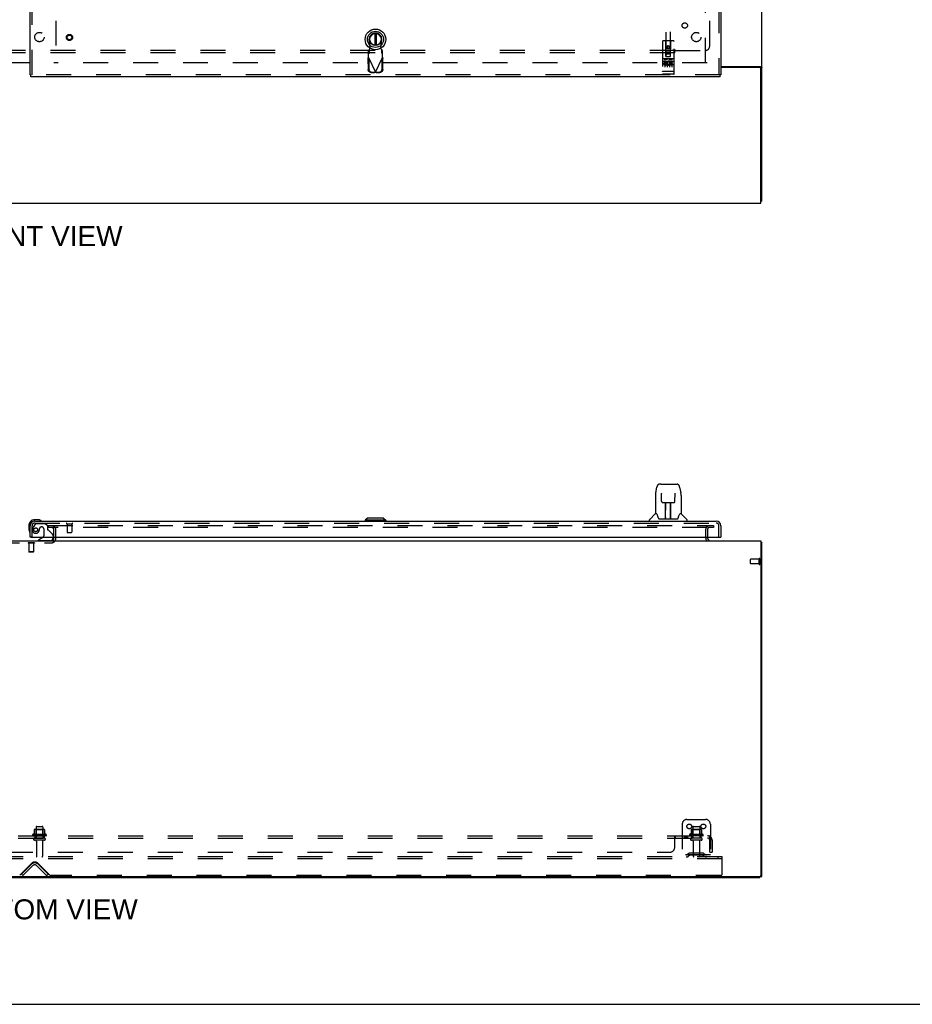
# Model space of a CAD drawing. Header units: inches. Extents: x 0 to 243, y 0 to 157.
# Tile 3 of 28: x 74 to 122, y 0 to 53. Entities that reach past the tile are written whole.
import ezdxf

# ---------------------------------------------------------------- set-up
doc = ezdxf.new("R2010")
doc.units = ezdxf.units.IN
doc.header["$LTSCALE"] = 13.348617
doc.header["$MEASUREMENT"] = 0
doc.linetypes.add('HIDDEN', pattern=[0.2, 0.1, -0.1])
doc.layers.get('0').update_dxf_attribs({"linetype": 'CONTINUOUS'})
for name, color, linetype in [('DEFAULT_2', 8, 'HIDDEN'), ('DIMENSIONS', 7, 'CONTINUOUS'), ('MAIN_RH_DOOR_ASSEMBLY', 7, 'CONTINUOUS'), ('SUBPANEL', 7, 'CONTINUOUS')]:
    doc.layers.add(name, color=color, linetype=linetype)
doc.styles.get("Standard").update_dxf_attribs({"font": 'arial.ttf'})

msp = doc.modelspace()

# ---------------------------------------------------------------- linework, layer by layer
at = {"color": 7, "linetype": 'Continuous'}
for p, q in [((113.927, 42.945), (113.927, 114.737)), ((74.802, 50.341), (73.49, 50.341)), ((111.74, 50.133), (113.858, 50.133)), ((113.813, 50.081), (111.74, 50.081)), ((113.823, 50.092), (113.927, 50.092)), ((113.875, 42.841), (113.875, 50.019)), ((36.229, 42.841), (113.875, 42.841)), ((113.927, 42.945), (113.875, 42.945)), ((36.229, 24.78), (113.875, 24.78)), ((76.073, 24.922), (76.073, 24.984)), ((113.875, 24.78), (113.875, 6.884)), ((113.927, 24.676), (113.875, 24.676)), ((113.927, 6.832), (113.927, 24.676)), ((36.281, 6.78), (113.823, 6.78)), ((36.292, 6.832), (113.927, 6.832)), ((75.052, 6.78), (75.052, 6.832)), ((113.823, 6.78), (113.823, 6.832)), ((0, 0), (242.702, 0))]:
    msp.add_line(p, q, dxfattribs=at)
at = {"color": 3, "linetype": 'Continuous'}
for p, q in [((73.49, 50.356), (74.802, 50.356)), ((113.823, 50.092), (113.823, 50.08))]:
    msp.add_line(p, q, dxfattribs=at)
for points in [[(113.783, 50.133), (113.783, 50.131), (113.783, 50.129), (113.784, 50.127), (113.784, 50.126), (113.785, 50.124), (113.786, 50.122), (113.787, 50.121), (113.789, 50.119), (113.79, 50.118), (113.792, 50.116), (113.794, 50.115), (113.796, 50.114), (113.798, 50.112), (113.801, 50.111), (113.803, 50.11), (113.808, 50.108)], [(113.808, 50.108), (113.81, 50.106), (113.812, 50.105), (113.815, 50.104), (113.817, 50.103), (113.819, 50.101), (113.82, 50.1), (113.821, 50.098), (113.822, 50.097), (113.823, 50.095), (113.823, 50.094), (113.823, 50.092)]]:
    msp.add_lwpolyline(points, dxfattribs=at)
at = {"color": 7, "linetype": 'Continuous'}
for points in [[(113.858, 50.133), (113.86, 50.132), (113.862, 50.13), (113.865, 50.129), (113.868, 50.127), (113.872, 50.126), (113.876, 50.124), (113.88, 50.123), (113.884, 50.121), (113.888, 50.12), (113.892, 50.119), (113.896, 50.117), (113.9, 50.116), (113.903, 50.114), (113.907, 50.113), (113.91, 50.112), (113.913, 50.11), (113.916, 50.109), (113.918, 50.107), (113.921, 50.105), (113.922, 50.104), (113.924, 50.102), (113.925, 50.1), (113.926, 50.098), (113.927, 50.097), (113.927, 50.095), (113.927, 50.092)], [(113.875, 24.695), (113.876, 24.695), (113.88, 24.694), (113.884, 24.693), (113.888, 24.692), (113.892, 24.691), (113.9, 24.69)], [(113.9, 24.69), (113.903, 24.689), (113.907, 24.688), (113.91, 24.688), (113.913, 24.687), (113.916, 24.686), (113.918, 24.685), (113.921, 24.684), (113.922, 24.683), (113.924, 24.682), (113.925, 24.681), (113.926, 24.68), (113.927, 24.679), (113.927, 24.677), (113.927, 24.676)]]:
    msp.add_lwpolyline(points, dxfattribs=at)
for centre, radius, start, end in [((113.813, 50.019), 0.0625, 0, 90), ((75.958, 24.895), 0.115, 270, 295.2502), ((111.174, 24.922), 0.142, 180, 270), ((113.823, 6.884), 0.052, 270, 360)]:
    msp.add_arc(centre, radius, start, end, dxfattribs=at)
at = {"color": 3, "linetype": 'Continuous'}
msp.add_arc((75.958, 24.895), 0.115, 295.2502, 360, dxfattribs=at)
at = {"layer": 'DEFAULT_2', "color": 8, "linetype": 'HIDDEN'}
for p, q in [((76.177, 111.326), (76.177, 50.356)), ((110.927, 50.341), (110.927, 111.341)), ((111.011, 50.341), (76.073, 50.341)), ((75.761, 25.592), (75.761, 25.488)), ((75.761, 25.592), (111.011, 25.592)), ((75.779, 25.488), (75.761, 25.488)), ((111.011, 25.488), (75.779, 25.488)), ((76.073, 24.984), (76.073, 25.373)), ((76.177, 24.895), (76.177, 25.373)), ((110.927, 25.406), (110.927, 24.922)), ((111.031, 25.406), (111.031, 24.922)), ((111.039, 25.592), (111.344, 25.592)), ((111.344, 25.488), (111.039, 25.488)), ((111.344, 25.592), (111.344, 25.488)), ((76.073, 24.895), (76.073, 24.922)), ((72.896, 24.676), (75.958, 24.676)), ((74.693, 24.68), (74.693, 24.662)), ((75.03, 24.68), (74.693, 24.68)), ((75.03, 24.662), (74.693, 24.662)), ((74.737, 24.662), (74.737, 24.19)), ((74.985, 24.662), (74.985, 24.19)), ((75.03, 24.68), (75.03, 24.662)), ((74.747, 24.18), (74.737, 24.19)), ((74.985, 24.19), (74.737, 24.19)), ((74.975, 24.18), (74.747, 24.18)), ((74.975, 24.18), (74.985, 24.19)), ((113.323, 23.562), (113.323, 23.79)), ((113.78, 23.8), (113.333, 23.8)), ((113.78, 23.534), (113.78, 23.818)), ((113.823, 23.534), (113.823, 23.818)), ((113.78, 23.552), (113.333, 23.552)), ((75.119, 9.479), (75.119, 8.884)), ((75.149, 9.509), (75.455, 9.509)), ((75.485, 9.479), (75.485, 8.884)), ((109.677, 9.634), (109.677, 7.884)), ((109.927, 9.884), (110.927, 9.884)), ((110.244, 9.479), (110.244, 8.884)), ((110.274, 9.509), (110.58, 9.509)), ((110.61, 9.479), (110.61, 8.884)), ((111.177, 9.634), (111.177, 7.884)), ((75.658, 9.079), (74.947, 9.079)), ((75.637, 9.009), (74.968, 9.009)), ((75.025, 9.334), (75.025, 9.106)), ((75.558, 9.345), (75.047, 9.345)), ((75.119, 9.325), (75.099, 9.345)), ((75.119, 9.029), (75.099, 9.009)), ((75.486, 9.325), (75.119, 9.325)), ((75.119, 9.029), (75.119, 9.325)), ((75.486, 9.029), (75.119, 9.029)), ((75.486, 9.325), (75.506, 9.345)), ((75.486, 9.029), (75.486, 9.325)), ((75.486, 9.029), (75.506, 9.009)), ((75.58, 9.334), (75.58, 9.106)), ((110.783, 9.079), (110.072, 9.079)), ((110.762, 9.009), (110.093, 9.009)), ((110.15, 9.334), (110.15, 9.106)), ((110.683, 9.345), (110.172, 9.345)), ((110.244, 9.325), (110.224, 9.345)), ((110.244, 9.029), (110.224, 9.009)), ((110.611, 9.325), (110.244, 9.325)), ((110.244, 9.029), (110.244, 9.325)), ((110.611, 9.029), (110.244, 9.029)), ((110.611, 9.325), (110.631, 9.345)), ((110.611, 9.029), (110.611, 9.325)), ((110.611, 9.029), (110.631, 9.009)), ((110.705, 9.334), (110.705, 9.106)), ((75.567, 8.884), (75.038, 8.884)), ((75.567, 8.778), (75.038, 8.778)), ((75.136, 8.715), (75.136, 7.914)), ((75.468, 8.715), (75.468, 7.914)), ((110.692, 8.884), (110.163, 8.884)), ((110.692, 8.778), (110.163, 8.778)), ((110.261, 8.715), (110.261, 7.914)), ((110.593, 8.715), (110.593, 7.914)), ((111.177, 7.988), (109.677, 7.988)), ((110.02, 8.056), (109.952, 8.007)), ((110.081, 7.972), (110.013, 7.923)), ((110.768, 8.078), (110.087, 8.078)), ((110.768, 7.974), (110.087, 7.974)), ((110.252, 8.078), (110.252, 7.974)), ((110.602, 8.078), (110.602, 7.974)), ((110.774, 7.972), (110.842, 7.923)), ((110.835, 8.056), (110.903, 8.007)), ((111.802, 7.884), (38.802, 7.884)), ((111.802, 7.78), (38.802, 7.78)), ((74.246, 6.902), (74.876, 7.532)), ((74.345, 6.957), (74.878, 7.49)), ((74.419, 6.884), (74.952, 7.416)), ((75.686, 6.884), (75.153, 7.416)), ((75.227, 7.49), (75.76, 6.957)), ((75.229, 7.532), (75.859, 6.902)), ((111.592, 7.78), (111.592, 7.884)), ((111.802, 7.78), (111.802, 7.884)), ((111.802, 6.946), (111.802, 7.78)), ((74.419, 6.884), (74.345, 6.957)), ((75.686, 6.884), (75.76, 6.957)), ((111.74, 6.884), (75.903, 6.884))]:
    msp.add_line(p, q, dxfattribs=at)
for centre in [(110.052, 9.509), (110.802, 9.509)]:
    msp.add_circle(centre, 0.128, dxfattribs=at)
for centre, radius, start, end in [((75.958, 25.373), 0.219, 0, 90), ((75.958, 25.373), 0.115, 0, 90), ((111.114, 25.406), 0.186, 90, 180), ((111.114, 25.406), 0.0823, 90, 180), ((75.958, 24.895), 0.219, 270, 360), ((111.174, 24.922), 0.246, 180, 229.0345), ((113.333, 23.79), 0.01, 90, 180), ((113.802, 23.818), 0.0215, 360, 180), ((113.333, 23.562), 0.01, 180, 270), ((113.802, 23.534), 0.0215, 180, 0), ((75.149, 9.479), 0.03, 90, 180), ((75.455, 9.479), 0.03, 0, 90), ((109.927, 9.634), 0.25, 90, 180), ((110.274, 9.479), 0.03, 90, 180), ((110.58, 9.479), 0.03, 0, 90), ((110.927, 9.634), 0.25, 0, 90), ((74.968, 9.047), 0.0384, 124.4497, 270), ((75.302, 8.478), 0.698, 113.9679, 120.6631), ((75.015, 9.125), 0.01, 293.9679, 360), ((75.035, 9.334), 0.01, 95.1938, 180), ((75.047, 9.203), 0.141, 90, 95.2081), ((75.558, 9.203), 0.141, 84.7919, 90), ((75.57, 9.334), 0.01, 0, 84.8062), ((75.59, 9.125), 0.01, 180, 246.0321), ((75.302, 8.478), 0.698, 59.3369, 66.0321), ((75.637, 9.047), 0.0384, 270, 55.5503), ((110.093, 9.047), 0.0384, 124.4497, 270), ((110.427, 8.478), 0.698, 113.9679, 120.6631), ((110.14, 9.125), 0.01, 293.9679, 360), ((110.16, 9.334), 0.01, 95.1938, 180), ((110.172, 9.203), 0.141, 90, 95.2081), ((110.683, 9.203), 0.141, 84.7919, 90), ((110.695, 9.334), 0.01, 0, 84.8062), ((110.715, 9.125), 0.01, 180, 246.0321), ((110.427, 8.478), 0.698, 59.3369, 66.0321), ((110.762, 9.047), 0.0384, 270, 55.5503), ((75.038, 8.831), 0.053, 90, 270), ((75.074, 8.715), 0.0625, 0, 90), ((75.531, 8.715), 0.0625, 90, 180), ((75.567, 8.831), 0.053, 270, 90), ((110.163, 8.831), 0.053, 90, 270), ((110.199, 8.715), 0.0625, 0, 90), ((110.656, 8.715), 0.0625, 90, 180), ((110.692, 8.831), 0.053, 270, 90), ((75.166, 7.914), 0.03, 180, 270), ((75.438, 7.914), 0.03, 270, 360), ((109.892, 8.092), 0.104, 270, 305.7539), ((109.892, 8.092), 0.208, 270, 305.7539), ((110.087, 7.964), 0.114, 90, 125.7539), ((110.087, 7.964), 0.01, 90, 125.7539), ((110.291, 7.914), 0.03, 180, 270), ((110.563, 7.914), 0.03, 270, 360), ((110.768, 7.964), 0.114, 54.2461, 90), ((110.768, 7.964), 0.01, 54.2461, 90), ((110.963, 8.092), 0.208, 234.2461, 270), ((110.963, 8.092), 0.104, 234.2461, 270), ((75.052, 7.355), 0.25, 45, 135), ((75.052, 7.316), 0.246, 45, 135), ((75.052, 7.316), 0.142, 45, 135), ((75.903, 6.946), 0.0625, 225, 270), ((111.74, 6.946), 0.0625, 270, 360)]:
    msp.add_arc(centre, radius, start, end, dxfattribs=at)
at = {"layer": 'MAIN_RH_DOOR_ASSEMBLY', "color": 8, "linetype": 'HIDDEN'}
for p, q in [((111.636, 111.987), (111.636, 49.695)), ((108.802, 78.67), (108.802, 50.668)), ((109.052, 50.668), (109.052, 78.67)), ((74.906, 49.695), (74.906, 54.246)), ((92.995, 51.237), (92.941, 51.531)), ((92.957, 51.04), (92.995, 51.237)), ((93.6, 51.531), (93.546, 51.237)), ((93.546, 51.237), (93.584, 51.04)), ((108.615, 51.478), (108.615, 49.753)), ((109.21, 51.508), (108.645, 51.508)), ((108.801, 50.668), (108.797, 51.478)), ((108.927, 51.241), (108.865, 51.205)), ((108.865, 51.205), (108.875, 51.199)), ((108.865, 51.205), (108.865, 51.132)), ((108.865, 51.132), (108.875, 51.138)), ((108.865, 51.132), (108.927, 51.096)), ((108.927, 51.229), (108.875, 51.199)), ((108.875, 51.199), (108.875, 51.138)), ((108.875, 51.138), (108.927, 51.108)), ((108.99, 51.205), (108.927, 51.241)), ((108.927, 51.241), (108.927, 51.229)), ((108.98, 51.199), (108.927, 51.229)), ((108.927, 51.108), (108.98, 51.138)), ((108.927, 51.096), (108.99, 51.132)), ((108.927, 51.096), (108.927, 51.108)), ((108.99, 51.205), (108.98, 51.199)), ((108.98, 51.138), (108.98, 51.199)), ((108.99, 51.132), (108.98, 51.138)), ((108.99, 51.132), (108.99, 51.205)), ((109.054, 50.668), (109.057, 51.478)), ((109.24, 49.753), (109.24, 51.478)), ((92.868, 50.573), (92.91, 50.593)), ((92.868, 50.573), (92.879, 49.982)), ((92.943, 51.036), (92.897, 50.995)), ((92.897, 50.621), (92.897, 50.995)), ((92.897, 50.84), (92.943, 50.881)), ((92.897, 50.621), (93.271, 49.833)), ((92.91, 50.593), (92.92, 50.002)), ((92.943, 50.881), (92.943, 51.036)), ((93.271, 49.833), (93.645, 50.621)), ((93.645, 50.995), (93.599, 51.036)), ((93.599, 51.036), (93.599, 50.881)), ((93.599, 50.881), (93.645, 50.84)), ((93.621, 50.002), (93.631, 50.593)), ((93.631, 50.593), (93.673, 50.573)), ((93.645, 50.621), (93.645, 50.995)), ((93.663, 49.982), (93.673, 50.573)), ((109.21, 50.551), (108.645, 50.551)), ((108.8, 50.918), (109.055, 50.918)), ((108.801, 50.668), (108.802, 50.668)), ((108.802, 50.668), (109.052, 50.668)), ((109.012, 50.793), (108.842, 50.793)), ((109.052, 50.668), (109.054, 50.668)), ((108.783, 50.429), (108.691, 50.429)), ((108.691, 50.429), (108.691, 50.387)), ((108.783, 50.387), (108.691, 50.387)), ((108.716, 50.535), (108.888, 50.535)), ((108.74, 50.42), (108.74, 50.114)), ((108.787, 50.343), (108.741, 50.343)), ((108.847, 50.258), (108.754, 50.258)), ((108.847, 50.216), (108.754, 50.216)), ((108.783, 50.302), (108.755, 50.302)), ((108.847, 50.258), (108.847, 50.216)), ((108.865, 50.42), (108.865, 50.114)), ((108.966, 50.535), (109.138, 50.535)), ((108.979, 50.264), (108.996, 50.225)), ((108.99, 50.42), (108.99, 50.114)), ((109.003, 50.394), (108.99, 50.375)), ((109, 50.419), (109.003, 50.417)), ((109.159, 50.429), (109.003, 50.429)), ((109.003, 50.429), (109.003, 50.417)), ((109.003, 50.394), (109.003, 50.216)), ((109.159, 50.216), (109.003, 50.216)), ((109.159, 50.387), (109.046, 50.387)), ((109.046, 50.387), (109.046, 50.343)), ((109.138, 50.343), (109.046, 50.343)), ((109.138, 50.301), (109.046, 50.301)), ((109.046, 50.301), (109.046, 50.258)), ((109.159, 50.258), (109.046, 50.258)), ((109.115, 50.42), (109.115, 50.114)), ((109.138, 50.343), (109.138, 50.301)), ((109.159, 50.429), (109.159, 50.387)), ((109.159, 50.258), (109.159, 50.216)), ((111.698, 49.695), (74.844, 49.695)), ((93.033, 49.823), (93.226, 49.82)), ((93.075, 49.843), (93.268, 49.84)), ((93.268, 49.84), (93.226, 49.82)), ((93.271, 49.833), (93.248, 49.827)), ((93.286, 49.829), (93.271, 49.833)), ((93.274, 49.84), (93.467, 49.843)), ((93.315, 49.82), (93.274, 49.84)), ((93.301, 49.824), (93.286, 49.829)), ((93.315, 49.82), (93.301, 49.824)), ((93.315, 49.82), (93.508, 49.823)), ((108.633, 49.882), (108.632, 49.882)), ((108.632, 49.882), (108.632, 49.882)), ((108.634, 49.882), (108.633, 49.882)), ((108.635, 49.882), (108.634, 49.882)), ((108.636, 49.882), (108.635, 49.882)), ((108.635, 49.882), (108.635, 49.882)), ((108.637, 49.881), (108.636, 49.882)), ((108.638, 49.881), (108.637, 49.881)), ((108.64, 49.881), (108.639, 49.881)), ((108.641, 49.881), (108.64, 49.881)), ((108.642, 49.881), (108.641, 49.881)), ((108.643, 49.881), (108.642, 49.881)), ((108.642, 49.881), (108.642, 49.881)), ((108.644, 49.881), (108.643, 49.881)), ((108.645, 49.881), (108.644, 49.881)), ((109.21, 49.881), (108.645, 49.881)), ((109.21, 49.723), (108.645, 49.723)), ((109.21, 49.881), (109.211, 49.881)), ((109.211, 49.881), (109.212, 49.881)), ((109.212, 49.881), (109.213, 49.881)), ((109.213, 49.881), (109.214, 49.881)), ((109.214, 49.881), (109.215, 49.881)), ((109.215, 49.881), (109.216, 49.881)), ((109.215, 49.881), (109.215, 49.881)), ((109.216, 49.881), (109.217, 49.881)), ((109.217, 49.881), (109.218, 49.881)), ((109.218, 49.881), (109.219, 49.882)), ((109.219, 49.882), (109.22, 49.882)), ((109.219, 49.882), (109.219, 49.882)), ((109.22, 49.882), (109.221, 49.882)), ((109.221, 49.882), (109.222, 49.882)), ((109.222, 49.882), (109.223, 49.882)), ((109.223, 49.882), (109.224, 49.882)), ((109.223, 49.882), (109.223, 49.882)), ((74.906, 24.984), (74.906, 25.591)), ((75.082, 25.679), (74.981, 25.535)), ((75.049, 25.734), (111.493, 25.734)), ((75.147, 25.713), (75.598, 25.713)), ((75.303, 25.434), (75.303, 25.423)), ((75.434, 25.521), (75.401, 25.521)), ((75.532, 25.423), (75.532, 25.043)), ((75.724, 25.587), (75.598, 25.713)), ((75.724, 25.587), (75.724, 25.408)), ((75.783, 25.349), (76.002, 25.13)), ((76.764, 25.691), (77.048, 25.691)), ((76.782, 25.691), (76.782, 25.244)), ((77.03, 25.691), (77.03, 25.244)), ((111.636, 24.984), (111.636, 25.591)), ((75.874, 24.78), (75.244, 24.78)), ((76.031, 25.059), (76.031, 24.984)), ((76.792, 25.234), (77.02, 25.234))]:
    msp.add_line(p, q, dxfattribs=at)
at = {"layer": 'MAIN_RH_DOOR_ASSEMBLY', "color": 3, "linetype": 'Continuous'}
for p, q in [((111.74, 111.987), (111.74, 49.695)), ((74.802, 49.695), (74.802, 54.091)), ((111.698, 49.591), (74.844, 49.591)), ((75.049, 25.838), (111.493, 25.838)), ((74.802, 24.984), (74.802, 25.591)), ((111.74, 25.591), (111.74, 24.984)), ((74.864, 24.984), (111.678, 24.984))]:
    msp.add_line(p, q, dxfattribs=at)
at = {"layer": 'MAIN_RH_DOOR_ASSEMBLY', "color": 7, "linetype": 'Continuous'}
for p, q in [((93.231, 51.904), (93.231, 51.279)), ((93.31, 51.904), (93.31, 51.279)), ((74.802, 49.695), (74.844, 49.695)), ((74.844, 49.591), (74.844, 49.695)), ((111.74, 49.695), (111.698, 49.695)), ((111.698, 49.591), (111.698, 49.695)), ((108.254, 27.346), (108.319, 27.652)), ((108.523, 27.806), (108.443, 27.806)), ((108.524, 27.806), (109.412, 27.806)), ((108.529, 27.806), (108.528, 27.806)), ((109.536, 27.652), (109.601, 27.346)), ((108.238, 27.203), (108.238, 26.231)), ((108.561, 27.294), (108.541, 27.294)), ((108.56, 27.33), (108.56, 27.327)), ((108.56, 27.327), (108.56, 27.323)), ((108.56, 27.323), (108.561, 27.315)), ((108.561, 27.315), (108.561, 27.304)), ((108.568, 26.9), (108.561, 27.304)), ((109.287, 26.9), (109.294, 27.312)), ((109.294, 27.32), (109.295, 27.325)), ((109.294, 27.312), (109.294, 27.32)), ((109.314, 27.294), (109.294, 27.294)), ((109.607, 27.315), (109.601, 27.346)), ((109.616, 27.203), (109.616, 26.231)), ((108.64, 26.822), (108.647, 26.822)), ((108.648, 26.822), (108.768, 26.822)), ((108.778, 25.976), (108.793, 26.823)), ((108.786, 26.407), (108.786, 26.822)), ((108.792, 26.767), (108.786, 26.767)), ((108.789, 26.598), (108.786, 26.598)), ((108.789, 26.586), (108.786, 26.586)), ((108.804, 26.823), (109.051, 26.823)), ((109.053, 25.956), (109.038, 26.823)), ((109.039, 26.767), (109.069, 26.767)), ((109.069, 26.598), (109.042, 26.598)), ((109.069, 26.586), (109.042, 26.586)), ((109.044, 26.823), (109.044, 26.767)), ((109.046, 26.357), (109.069, 26.357)), ((109.069, 26.353), (109.047, 26.353)), ((109.069, 25.956), (109.069, 26.822)), ((109.087, 26.822), (109.207, 26.822)), ((75.262, 25.898), (75.005, 25.898)), ((75.049, 25.838), (75.005, 25.838)), ((75.3, 25.895), (75.262, 25.898)), ((75.397, 25.851), (75.391, 25.853)), ((92.838, 25.995), (92.72, 25.877)), ((93.823, 25.877), (92.72, 25.877)), ((92.72, 25.877), (92.72, 25.838)), ((93.705, 25.995), (92.838, 25.995)), ((93.704, 25.995), (93.822, 25.877)), ((93.705, 25.995), (93.823, 25.877)), ((93.822, 25.877), (93.822, 25.838)), ((93.823, 25.877), (93.823, 25.838)), ((107.924, 25.838), (107.924, 25.9)), ((108.233, 26.226), (107.935, 25.928)), ((108.312, 26.231), (108.238, 26.231)), ((108.308, 26.231), (108.314, 26.222)), ((108.374, 26.067), (108.389, 26.019)), ((108.389, 26.019), (108.391, 26.011)), ((108.406, 25.979), (108.412, 25.972)), ((108.442, 25.956), (109.413, 25.956)), ((108.779, 26.028), (108.779, 26.002)), ((108.786, 25.956), (108.786, 25.96)), ((109.053, 26.002), (109.052, 26.028)), ((109.463, 26.011), (109.466, 26.019)), ((109.541, 26.221), (109.546, 26.23)), ((109.616, 26.231), (109.543, 26.231)), ((109.622, 26.226), (109.92, 25.928)), ((109.931, 25.838), (109.931, 25.9)), ((74.742, 25.635), (74.742, 25.378)), ((74.742, 25.378), (74.745, 25.34)), ((74.802, 25.635), (74.802, 25.591)), ((74.787, 25.249), (74.789, 25.243)), ((74.864, 24.984), (74.802, 24.984)), ((75.483, 24.957), (75.244, 24.819)), ((75.244, 24.78), (75.244, 24.819)), ((76.031, 24.984), (76.031, 24.937)), ((111.678, 24.984), (111.74, 24.984))]:
    msp.add_line(p, q, dxfattribs=at)
at = {"layer": 'MAIN_RH_DOOR_ASSEMBLY', "color": 8, "linetype": 'HIDDEN'}
for points in [[(92.868, 50.573), (92.873, 50.581), (92.878, 50.589), (92.882, 50.597)], [(92.882, 50.597), (92.892, 50.613), (92.897, 50.621)], [(92.943, 50.881), (92.944, 50.885), (92.945, 50.89), (92.946, 50.896), (92.947, 50.904), (92.948, 50.914), (92.949, 50.925), (92.95, 50.936), (92.951, 50.949), (92.952, 50.963), (92.953, 50.977), (92.954, 50.992), (92.955, 51.008), (92.957, 51.04)], [(92.957, 51.04), (92.955, 51.039), (92.952, 51.038), (92.95, 51.038), (92.948, 51.037), (92.945, 51.036), (92.943, 51.036)], [(93.599, 51.036), (93.596, 51.036), (93.594, 51.037), (93.591, 51.038), (93.589, 51.038), (93.587, 51.039), (93.584, 51.04)], [(93.584, 51.04), (93.585, 51.024), (93.587, 50.992)], [(93.587, 50.992), (93.588, 50.977), (93.589, 50.963), (93.59, 50.949), (93.591, 50.936), (93.592, 50.925), (93.593, 50.914), (93.594, 50.904), (93.596, 50.896), (93.597, 50.89), (93.598, 50.885), (93.599, 50.881)], [(93.645, 50.621), (93.654, 50.605), (93.659, 50.597), (93.664, 50.589), (93.668, 50.581), (93.673, 50.573)], [(108.71, 50.534), (108.71, 50.534), (108.71, 50.534), (108.71, 50.534), (108.71, 50.534), (108.71, 50.534), (108.711, 50.534), (108.711, 50.534), (108.711, 50.534), (108.711, 50.534), (108.711, 50.534), (108.711, 50.534), (108.711, 50.534), (108.711, 50.535), (108.711, 50.535), (108.711, 50.535), (108.712, 50.535), (108.712, 50.535), (108.712, 50.535), (108.712, 50.535), (108.712, 50.535), (108.712, 50.535), (108.712, 50.535), (108.713, 50.535), (108.713, 50.535), (108.713, 50.535), (108.713, 50.535), (108.713, 50.535), (108.713, 50.535), (108.713, 50.535), (108.714, 50.535), (108.714, 50.535), (108.714, 50.535), (108.714, 50.535), (108.714, 50.535), (108.714, 50.535), (108.715, 50.535), (108.715, 50.535), (108.715, 50.535), (108.715, 50.535), (108.715, 50.535), (108.716, 50.535), (108.716, 50.535), (108.716, 50.535), (108.716, 50.535), (108.716, 50.535)], [(108.888, 50.535), (108.889, 50.535), (108.889, 50.535), (108.889, 50.535), (108.889, 50.535), (108.889, 50.535), (108.89, 50.535), (108.89, 50.535), (108.89, 50.535), (108.89, 50.535), (108.89, 50.535), (108.891, 50.535), (108.891, 50.535), (108.891, 50.535), (108.891, 50.535), (108.891, 50.535), (108.891, 50.535), (108.892, 50.535), (108.892, 50.535), (108.892, 50.535), (108.892, 50.535), (108.892, 50.535), (108.892, 50.535), (108.892, 50.535), (108.893, 50.535), (108.893, 50.535), (108.893, 50.535), (108.893, 50.535), (108.893, 50.535), (108.893, 50.535), (108.893, 50.535), (108.893, 50.535), (108.894, 50.535), (108.894, 50.535), (108.894, 50.534), (108.894, 50.534), (108.894, 50.534), (108.894, 50.534), (108.894, 50.534), (108.894, 50.534), (108.894, 50.534), (108.895, 50.534), (108.895, 50.534), (108.895, 50.534), (108.895, 50.534), (108.895, 50.534), (108.895, 50.534)], [(108.96, 50.534), (108.96, 50.534), (108.96, 50.534), (108.96, 50.534), (108.96, 50.534), (108.96, 50.534), (108.961, 50.534), (108.961, 50.534), (108.961, 50.534), (108.961, 50.534), (108.961, 50.534), (108.961, 50.534), (108.961, 50.534), (108.961, 50.535), (108.961, 50.535), (108.961, 50.535), (108.962, 50.535), (108.962, 50.535), (108.962, 50.535), (108.962, 50.535), (108.962, 50.535), (108.962, 50.535), (108.962, 50.535), (108.963, 50.535), (108.963, 50.535), (108.963, 50.535), (108.963, 50.535), (108.963, 50.535), (108.963, 50.535), (108.963, 50.535), (108.964, 50.535), (108.964, 50.535), (108.964, 50.535), (108.964, 50.535), (108.964, 50.535), (108.964, 50.535), (108.965, 50.535), (108.965, 50.535), (108.965, 50.535), (108.965, 50.535), (108.965, 50.535), (108.966, 50.535), (108.966, 50.535), (108.966, 50.535), (108.966, 50.535), (108.966, 50.535)], [(109.138, 50.535), (109.139, 50.535), (109.139, 50.535), (109.139, 50.535), (109.139, 50.535), (109.139, 50.535), (109.14, 50.535), (109.14, 50.535), (109.14, 50.535), (109.14, 50.535), (109.14, 50.535), (109.141, 50.535), (109.141, 50.535), (109.141, 50.535), (109.141, 50.535), (109.141, 50.535), (109.141, 50.535), (109.142, 50.535), (109.142, 50.535), (109.142, 50.535), (109.142, 50.535), (109.142, 50.535), (109.142, 50.535), (109.142, 50.535), (109.143, 50.535), (109.143, 50.535), (109.143, 50.535), (109.143, 50.535), (109.143, 50.535), (109.143, 50.535), (109.143, 50.535), (109.143, 50.535), (109.144, 50.535), (109.144, 50.535), (109.144, 50.534), (109.144, 50.534), (109.144, 50.534), (109.144, 50.534), (109.144, 50.534), (109.144, 50.534), (109.144, 50.534), (109.145, 50.534), (109.145, 50.534), (109.145, 50.534), (109.145, 50.534), (109.145, 50.534), (109.145, 50.534)], [(93.033, 49.823), (93.018, 49.824), (93.003, 49.827), (92.989, 49.831), (92.975, 49.836), (92.961, 49.843), (92.948, 49.851), (92.936, 49.861), (92.925, 49.871), (92.915, 49.883), (92.906, 49.895), (92.898, 49.908), (92.891, 49.922), (92.886, 49.937), (92.882, 49.952), (92.88, 49.967), (92.879, 49.982)], [(92.92, 50.002), (92.921, 49.987), (92.924, 49.971), (92.928, 49.957), (92.933, 49.942), (92.939, 49.928), (92.947, 49.915), (92.956, 49.902), (92.967, 49.891), (92.978, 49.88), (92.99, 49.871), (93.003, 49.863), (93.016, 49.856), (93.03, 49.851), (93.045, 49.847), (93.06, 49.844), (93.075, 49.843)], [(93.248, 49.827), (93.233, 49.822), (93.226, 49.82)], [(93.467, 49.843), (93.482, 49.844), (93.496, 49.847), (93.511, 49.851), (93.525, 49.856), (93.539, 49.863), (93.551, 49.871), (93.564, 49.88), (93.575, 49.891), (93.585, 49.902), (93.594, 49.915), (93.602, 49.928), (93.609, 49.942), (93.614, 49.957), (93.618, 49.971), (93.62, 49.987), (93.621, 50.002)], [(93.663, 49.982), (93.662, 49.967), (93.659, 49.952), (93.655, 49.937), (93.65, 49.922), (93.644, 49.908), (93.636, 49.895), (93.627, 49.883), (93.616, 49.871), (93.605, 49.861), (93.593, 49.851), (93.58, 49.843), (93.567, 49.836), (93.552, 49.831), (93.538, 49.827), (93.523, 49.824), (93.508, 49.823)], [(108.632, 49.882), (108.631, 49.882), (108.63, 49.882), (108.63, 49.882), (108.63, 49.882), (108.629, 49.882), (108.629, 49.882), (108.629, 49.882), (108.628, 49.882), (108.628, 49.883), (108.628, 49.883), (108.627, 49.883), (108.627, 49.883), (108.627, 49.883), (108.626, 49.883), (108.626, 49.883), (108.626, 49.883), (108.625, 49.883), (108.625, 49.883), (108.625, 49.883), (108.624, 49.883), (108.624, 49.883), (108.624, 49.883), (108.623, 49.883), (108.623, 49.884), (108.623, 49.884), (108.623, 49.884), (108.622, 49.884), (108.622, 49.884), (108.622, 49.884), (108.622, 49.884), (108.621, 49.884), (108.621, 49.884), (108.621, 49.884), (108.621, 49.884), (108.62, 49.884), (108.62, 49.885), (108.62, 49.885), (108.62, 49.885), (108.619, 49.885), (108.619, 49.885), (108.619, 49.885), (108.619, 49.885), (108.619, 49.885), (108.618, 49.885), (108.618, 49.885), (108.618, 49.885), (108.618, 49.886), (108.618, 49.886), (108.617, 49.886), (108.617, 49.886), (108.617, 49.886), (108.617, 49.886), (108.617, 49.886), (108.617, 49.886), (108.617, 49.886), (108.616, 49.886), (108.616, 49.886), (108.616, 49.887), (108.616, 49.887), (108.616, 49.887), (108.616, 49.887), (108.616, 49.887), (108.616, 49.887), (108.616, 49.887), (108.615, 49.887), (108.615, 49.887), (108.615, 49.887), (108.615, 49.888), (108.615, 49.888), (108.615, 49.888), (108.615, 49.888), (108.615, 49.888), (108.615, 49.888), (108.615, 49.888), (108.615, 49.888), (108.615, 49.888), (108.615, 49.889), (108.615, 49.889)], [(108.639, 49.881), (108.638, 49.881), (108.638, 49.881)], [(109.224, 49.882), (109.224, 49.882), (109.225, 49.882), (109.225, 49.882), (109.226, 49.882), (109.226, 49.882), (109.226, 49.882), (109.227, 49.882), (109.227, 49.883), (109.227, 49.883), (109.228, 49.883), (109.228, 49.883), (109.228, 49.883), (109.229, 49.883), (109.229, 49.883), (109.229, 49.883), (109.23, 49.883), (109.23, 49.883), (109.23, 49.883), (109.231, 49.883), (109.231, 49.883), (109.231, 49.883), (109.231, 49.883), (109.232, 49.884), (109.232, 49.884), (109.232, 49.884), (109.233, 49.884), (109.233, 49.884), (109.233, 49.884), (109.233, 49.884), (109.234, 49.884), (109.234, 49.884), (109.234, 49.884), (109.234, 49.884), (109.235, 49.884), (109.235, 49.885), (109.235, 49.885), (109.235, 49.885), (109.236, 49.885), (109.236, 49.885), (109.236, 49.885), (109.236, 49.885), (109.236, 49.885), (109.237, 49.885), (109.237, 49.885), (109.237, 49.885), (109.237, 49.886), (109.237, 49.886), (109.238, 49.886), (109.238, 49.886), (109.238, 49.886), (109.238, 49.886), (109.238, 49.886), (109.238, 49.886), (109.238, 49.886), (109.239, 49.886), (109.239, 49.886), (109.239, 49.887), (109.239, 49.887), (109.239, 49.887), (109.239, 49.887), (109.239, 49.887), (109.239, 49.887), (109.239, 49.887), (109.239, 49.887), (109.24, 49.887), (109.24, 49.887), (109.24, 49.888), (109.24, 49.888), (109.24, 49.888), (109.24, 49.888), (109.24, 49.888), (109.24, 49.888), (109.24, 49.888), (109.24, 49.888), (109.24, 49.888), (109.24, 49.889), (109.24, 49.889)]]:
    msp.add_lwpolyline(points, dxfattribs=at)
at = {"layer": 'MAIN_RH_DOOR_ASSEMBLY', "color": 7, "linetype": 'Continuous'}
for points in [[(108.443, 27.806), (108.439, 27.806), (108.423, 27.804), (108.409, 27.8), (108.395, 27.793), (108.382, 27.784), (108.371, 27.774), (108.362, 27.763), (108.354, 27.751), (108.346, 27.737), (108.34, 27.722), (108.333, 27.706), (108.328, 27.688), (108.322, 27.666), (108.319, 27.652)], [(109.513, 27.729), (109.507, 27.741), (109.5, 27.753), (109.493, 27.763), (109.484, 27.773), (109.475, 27.782), (109.464, 27.79), (109.453, 27.797), (109.44, 27.802), (109.427, 27.805), (109.412, 27.806)], [(109.536, 27.652), (109.534, 27.664), (109.529, 27.683), (109.524, 27.7), (109.518, 27.715), (109.513, 27.729)], [(108.254, 27.346), (108.248, 27.314), (108.242, 27.272), (108.239, 27.23), (108.238, 27.203)], [(108.56, 27.335), (108.56, 27.335), (108.56, 27.335), (108.56, 27.335), (108.56, 27.334), (108.56, 27.333), (108.56, 27.332), (108.56, 27.33)], [(108.568, 26.9), (108.569, 26.888), (108.572, 26.875), (108.578, 26.863), (108.585, 26.852), (108.594, 26.842), (108.604, 26.835), (108.616, 26.828), (108.628, 26.824), (108.64, 26.822)], [(109.208, 26.822), (109.216, 26.822), (109.229, 26.825), (109.241, 26.829), (109.252, 26.835), (109.262, 26.843), (109.271, 26.853), (109.278, 26.864), (109.283, 26.876), (109.286, 26.889), (109.287, 26.9)], [(109.295, 27.325), (109.295, 27.329), (109.295, 27.331), (109.295, 27.332), (109.295, 27.333), (109.295, 27.334), (109.295, 27.335), (109.295, 27.335)], [(109.616, 27.203), (109.616, 27.23), (109.613, 27.273), (109.607, 27.315)], [(108.768, 26.822), (108.772, 26.822), (108.781, 26.822), (108.789, 26.823)], [(108.789, 26.823), (108.798, 26.823), (108.804, 26.823)], [(109.051, 26.823), (109.059, 26.823), (109.067, 26.823)], [(109.067, 26.823), (109.076, 26.822), (109.085, 26.822), (109.087, 26.822)], [(108.314, 26.222), (108.327, 26.194), (108.342, 26.158), (108.358, 26.116), (108.374, 26.067)], [(108.391, 26.011), (108.396, 25.999), (108.401, 25.988), (108.406, 25.979)], [(108.412, 25.972), (108.418, 25.966), (108.424, 25.961), (108.432, 25.957), (108.44, 25.956), (108.441, 25.956)], [(109.414, 25.956), (109.415, 25.956), (109.423, 25.957), (109.43, 25.96), (109.437, 25.965)], [(109.437, 25.965), (109.443, 25.971), (109.448, 25.979)], [(109.448, 25.979), (109.454, 25.988), (109.458, 25.998), (109.463, 26.011)], [(109.466, 26.019), (109.48, 26.065), (109.496, 26.114), (109.512, 26.156), (109.527, 26.192), (109.541, 26.221)]]:
    msp.add_lwpolyline(points, dxfattribs=at)
for radius in [0.551, 0.433, 0.329, 0.317]:
    msp.add_circle((93.271, 51.591), radius, dxfattribs=at)
at = {"layer": 'MAIN_RH_DOOR_ASSEMBLY', "color": 8, "linetype": 'HIDDEN'}
for centre, radius in [((76.906, 51.695), 0.164), ((76.906, 51.695), 0.124), ((108.927, 51.168), 0.085), ((108.927, 51.168), 0.0845), ((75.106, 25.371), 0.101)]:
    msp.add_circle(centre, radius, dxfattribs=at)
for centre, radius, start, end in [((93.271, 51.591), 0.335, 349.673, 190.327), ((108.645, 51.478), 0.03, 90, 180), ((108.767, 51.478), 0.03, 0, 90), ((109.087, 51.478), 0.03, 90, 180), ((109.21, 51.478), 0.03, 0, 90), ((108.645, 50.581), 0.03, 180, 270), ((108.842, 50.753), 0.04, 90, 180), ((108.842, 50.708), 0.04, 180, 270), ((109.012, 50.753), 0.04, 0, 90), ((109.012, 50.708), 0.04, 270, 360), ((109.21, 50.581), 0.03, 270, 360), ((108.754, 50.28), 0.0644, 102.2995, 270.0775), ((108.754, 50.28), 0.0219, 89.9011, 270), ((108.783, 50.366), 0.0635, 270, 90), ((108.783, 50.365), 0.0219, 280.307, 90), ((108.953, 50.323), 0.107, 64.2636, 293.4027), ((108.953, 50.323), 0.0639, 54.8895, 293.4026), ((108.645, 49.753), 0.03, 180, 270), ((109.21, 49.753), 0.03, 270, 360), ((75.049, 25.591), 0.142, 90, 180), ((75.106, 25.371), 0.187, 163.1561, 342.1518), ((75.297, 25.313), 0.386, 144.9, 163.1561), ((75.147, 25.634), 0.079, 90, 144.9), ((74.911, 25.434), 0.393, 342.0702, 358.3397), ((75.401, 25.423), 0.098, 90, 180), ((75.434, 25.423), 0.098, 0, 90), ((75.763, 25.408), 0.039, 180, 248.3904), ((75.712, 25.278), 0.1, 45, 68.3904), ((76.764, 25.712), 0.0215, 90, 270), ((77.048, 25.712), 0.0215, 270, 90), ((111.493, 25.591), 0.142, 0, 90), ((75.432, 25.043), 0.1, 323.4532, 360), ((75.874, 24.937), 0.157, 280.1104, 291.3822), ((75.931, 25.059), 0.1, 0, 45), ((76.792, 25.244), 0.01, 180, 270), ((77.02, 25.244), 0.01, 270, 360)]:
    msp.add_arc(centre, radius, start, end, dxfattribs=at)
at = {"layer": 'MAIN_RH_DOOR_ASSEMBLY', "color": 7, "linetype": 'Continuous'}
for centre, radius, start, end in [((93.271, 51.591), 0.315, 280.0787, 259.9213), ((75.005, 25.635), 0.263, 90, 180), ((75.005, 25.635), 0.203, 90, 180), ((75.262, 25.648), 0.25, 59.1101, 90), ((75.382, 25.853), 0.015, 270, 353.6204), ((75.382, 25.849), 0.015, 6.3796, 59.1101), ((107.963, 25.9), 0.0394, 135, 180), ((108.247, 26.212), 0.0197, 97.5, 135), ((108.798, 25.975), 0.0197, 179, 270), ((108.798, 25.975), 0.0197, 260.739, 269.9232), ((109.033, 25.975), 0.0197, 270, 1), ((109.033, 25.975), 0.0197, 270.0771, 272.6469), ((109.608, 26.212), 0.0197, 45, 82.5), ((109.892, 25.9), 0.0394, 0, 45), ((74.992, 25.378), 0.25, 180, 210.8899), ((74.791, 25.258), 0.015, 210.8899, 263.6204), ((74.787, 25.258), 0.015, 276.3796, 360), ((75.432, 25.043), 0.1, 300.092, 323.4532), ((75.874, 24.937), 0.157, 270, 280.1104), ((75.874, 24.937), 0.157, 291.3822, 360)]:
    msp.add_arc(centre, radius, start, end, dxfattribs=at)
at = {"layer": 'MAIN_RH_DOOR_ASSEMBLY', "color": 3, "linetype": 'Continuous'}
for centre, start, end in [((75.049, 25.591), 90, 180), ((111.493, 25.591), 0, 90)]:
    msp.add_arc(centre, 0.246, start, end, dxfattribs=at)
at = {"layer": 'MAIN_RH_DOOR_ASSEMBLY', "color": 7, "linetype": 'Continuous'}
for centre, major_axis, start_param, end_param in [((108.778, 25.995), (0.0394, 0), -1.369355, -1.264777), ((109.053, 25.995), (0, 0.0394), -3.447611, -3.141593)]:
    msp.add_ellipse(centre, major_axis=major_axis, ratio=1, start_param=start_param, end_param=end_param, dxfattribs=at)
at = {"layer": 'SUBPANEL', "color": 8, "linetype": 'HIDDEN'}
for p, q in [((111.146, 51.247), (111.146, 52.837)), ((109.271, 50.997), (41.334, 50.997)), ((109.271, 50.872), (41.334, 50.872)), ((109.271, 50.958), (109.271, 51.038)), ((109.271, 50.872), (109.271, 50.958)), ((109.288, 50.978), (109.295, 50.985)), ((109.307, 50.997), (110.896, 50.997)), ((39.459, 9.009), (111.146, 9.009)), ((75.052, 9.009), (75.052, 8.884)), ((75.552, 9.009), (75.552, 8.884)), ((109.271, 8.384), (109.271, 8.955)), ((109.278, 8.966), (109.28, 8.97)), ((109.307, 8.884), (109.307, 9.009)), ((109.668, 9.009), (109.668, 8.884)), ((109.67, 9.009), (109.67, 8.884)), ((109.779, 9.009), (109.779, 8.884)), ((109.805, 9.009), (109.805, 8.884)), ((109.847, 9.009), (109.847, 8.884)), ((109.92, 9.009), (109.92, 8.884)), ((109.94, 9.009), (109.94, 8.884)), ((109.949, 9.009), (109.949, 8.884)), ((110.177, 9.009), (110.177, 8.884)), ((110.677, 9.009), (110.677, 8.884)), ((111.185, 8.955), (111.105, 8.858)), ((111.146, 8.884), (111.146, 9.009)), ((39.459, 8.884), (111.146, 8.884)), ((111.146, 8.943), (111.146, 8.943)), ((111.146, 8.134), (111.146, 8.772)), ((111.271, 8.772), (111.271, 8.134)), ((41.584, 8.134), (109.021, 8.134)), ((111.146, 8.134), (111.271, 8.134))]:
    msp.add_line(p, q, dxfattribs=at)
for points in [[(109.271, 51.038), (109.273, 51.037), (109.275, 51.036), (109.276, 51.036), (109.278, 51.035), (109.28, 51.033), (109.281, 51.032), (109.283, 51.031), (109.284, 51.029), (109.286, 51.028), (109.287, 51.026), (109.288, 51.024), (109.29, 51.023), (109.291, 51.021), (109.292, 51.018), (109.294, 51.016)], [(109.271, 50.958), (109.273, 50.961), (109.275, 50.963), (109.276, 50.965), (109.278, 50.967), (109.28, 50.97), (109.282, 50.971), (109.283, 50.973), (109.285, 50.975), (109.287, 50.977), (109.288, 50.978)], [(109.294, 51.016), (109.296, 51.012), (109.298, 51.009), (109.299, 51.007), (109.301, 51.005), (109.302, 51.003), (109.304, 51.001), (109.305, 50.999), (109.307, 50.997)], [(109.295, 50.985), (109.297, 50.987), (109.3, 50.989), (109.301, 50.991), (109.303, 50.993), (109.305, 50.995), (109.307, 50.997)], [(109.271, 8.955), (109.273, 8.957), (109.275, 8.96), (109.276, 8.963), (109.278, 8.966)], [(109.271, 8.955), (109.273, 8.957), (109.275, 8.96), (109.276, 8.963)], [(109.28, 8.97), (109.282, 8.974), (109.285, 8.982)], [(109.285, 8.982), (109.287, 8.986), (109.288, 8.989)], [(109.288, 8.989), (109.29, 8.993), (109.292, 8.996), (109.293, 8.999), (109.295, 9.002), (109.297, 9.004), (109.3, 9.006), (109.301, 9.007), (109.303, 9.008), (109.305, 9.009), (109.307, 9.009)], [(109.292, 8.996), (109.293, 8.999), (109.295, 9.002), (109.297, 9.004), (109.3, 9.006), (109.301, 9.007), (109.303, 9.008), (109.305, 9.009), (109.307, 9.009)], [(111.17, 8.978), (111.167, 8.986), (111.165, 8.989), (111.163, 8.993), (111.162, 8.996), (111.16, 8.999), (111.158, 9.002), (111.156, 9.004), (111.154, 9.006), (111.152, 9.007), (111.15, 9.008), (111.148, 9.009), (111.146, 9.009)], [(111.185, 8.955), (111.182, 8.957), (111.18, 8.96), (111.178, 8.963), (111.176, 8.966), (111.174, 8.97), (111.172, 8.974), (111.17, 8.978)], [(109.271, 8.858), (109.273, 8.858), (109.275, 8.858), (109.276, 8.858), (109.278, 8.858), (109.28, 8.858), (109.281, 8.859), (109.283, 8.86), (109.284, 8.861), (109.286, 8.863), (109.287, 8.864), (109.288, 8.866), (109.29, 8.867), (109.291, 8.869), (109.294, 8.873)], [(109.271, 8.858), (109.273, 8.858), (109.275, 8.858), (109.276, 8.858), (109.278, 8.858), (109.28, 8.858), (109.281, 8.859), (109.283, 8.86), (109.284, 8.861), (109.286, 8.863), (109.287, 8.864), (109.288, 8.866), (109.29, 8.867)], [(109.294, 8.873), (109.295, 8.875), (109.296, 8.877), (109.298, 8.879), (109.299, 8.88), (109.301, 8.881), (109.302, 8.882)], [(109.296, 8.877), (109.298, 8.879), (109.299, 8.88), (109.301, 8.881), (109.302, 8.882), (109.304, 8.883), (109.305, 8.884), (109.307, 8.884)], [(109.304, 8.883), (109.305, 8.884), (109.307, 8.884)], [(111.105, 8.858), (111.106, 8.858), (111.107, 8.858), (111.108, 8.858), (111.109, 8.858), (111.11, 8.858), (111.111, 8.859), (111.112, 8.86), (111.114, 8.861), (111.115, 8.863), (111.117, 8.864), (111.119, 8.866), (111.123, 8.869)], [(111.146, 8.943), (111.146, 8.943), (111.146, 8.943), (111.146, 8.943), (111.146, 8.942), (111.146, 8.942), (111.146, 8.941), (111.146, 8.94), (111.146, 8.94), (111.146, 8.939), (111.146, 8.938), (111.145, 8.938), (111.145, 8.937), (111.145, 8.936), (111.145, 8.935), (111.145, 8.935), (111.145, 8.934), (111.145, 8.933), (111.144, 8.932), (111.144, 8.932), (111.144, 8.931), (111.144, 8.93), (111.144, 8.929), (111.143, 8.928), (111.143, 8.928), (111.143, 8.927), (111.143, 8.926), (111.142, 8.925), (111.142, 8.924), (111.142, 8.923), (111.142, 8.922), (111.141, 8.921), (111.141, 8.921), (111.141, 8.92), (111.141, 8.919), (111.14, 8.918), (111.14, 8.917), (111.14, 8.916), (111.139, 8.915), (111.139, 8.914), (111.139, 8.913), (111.138, 8.912), (111.138, 8.911), (111.138, 8.91), (111.137, 8.909), (111.137, 8.908), (111.136, 8.907), (111.136, 8.906), (111.135, 8.904), (111.135, 8.903), (111.135, 8.902), (111.134, 8.901), (111.134, 8.9), (111.133, 8.899), (111.133, 8.898), (111.133, 8.897), (111.132, 8.896), (111.132, 8.896), (111.131, 8.895), (111.131, 8.894), (111.13, 8.893), (111.13, 8.892), (111.13, 8.891), (111.129, 8.89), (111.129, 8.89), (111.128, 8.889), (111.128, 8.888), (111.128, 8.887), (111.127, 8.887), (111.127, 8.886), (111.127, 8.885), (111.126, 8.884), (111.126, 8.884), (111.125, 8.883), (111.125, 8.883), (111.125, 8.882), (111.124, 8.881), (111.124, 8.881), (111.124, 8.88), (111.123, 8.88), (111.123, 8.88)], [(111.123, 8.869), (111.125, 8.871), (111.127, 8.873), (111.129, 8.875), (111.131, 8.877), (111.134, 8.879), (111.136, 8.88), (111.138, 8.881), (111.141, 8.882), (111.143, 8.883), (111.145, 8.884), (111.146, 8.884)], [(111.123, 8.88), (111.123, 8.88), (111.123, 8.88), (111.123, 8.88), (111.123, 8.88), (111.123, 8.88), (111.124, 8.88), (111.124, 8.881), (111.124, 8.881), (111.124, 8.881), (111.125, 8.882), (111.125, 8.882), (111.126, 8.883), (111.126, 8.883)], [(111.146, 8.94), (111.146, 8.941), (111.146, 8.941), (111.146, 8.942), (111.146, 8.942), (111.146, 8.943), (111.146, 8.943), (111.146, 8.943), (111.146, 8.943)]]:
    msp.add_lwpolyline(points, dxfattribs=at)
for centre, radius in [((109.809, 52.334), 0.141), ((75.302, 51.716), 0.25), ((110.427, 51.716), 0.25)]:
    msp.add_circle(centre, radius, dxfattribs=at)
for centre, radius, start, end in [((110.896, 51.247), 0.25, 270, 360), ((111.034, 8.772), 0.237, 0, 90), ((111.034, 8.772), 0.112, 0, 90), ((109.021, 8.384), 0.25, 270, 360)]:
    msp.add_arc(centre, radius, start, end, dxfattribs=at)

# ---------------------------------------------------------------- texts
at = {"layer": 'DIMENSIONS', "color": 2, "linetype": 'Continuous', "attachment_point": 2, "line_spacing_factor": 0.9}
for s, insert, char_height, width in [('FRONT VIEW', (75.053, 41.612), 1.0707, 9.37001), ('BOTTOM VIEW', (75.241, 5.613), 1.07074, 10.61192)]:
    msp.add_mtext(s, dxfattribs=dict(at, insert=insert, char_height=char_height, width=width))

doc.saveas('drawing.dxf')
